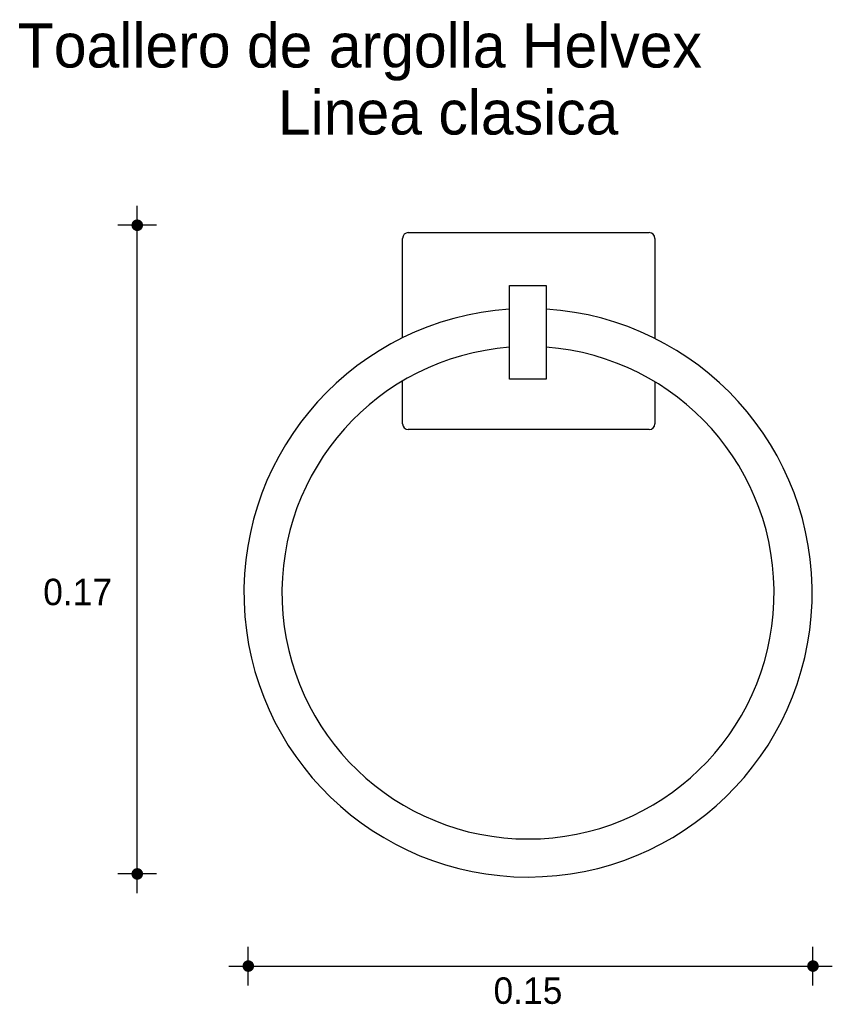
# Model space of a CAD drawing. Extents: x 2.195 to 2.407, y -0.938 to -0.681.
import ezdxf

# ---------------------------------------------------------------- set-up
doc = ezdxf.new("R2010")
doc.units = 0
doc.header["$MEASUREMENT"] = 0
for name, color, linetype in [('COTAS', 6, 'CONTINUOUS'), ('DIBUJO', 5, 'CONTINUOUS'), ('TEXTO', 4, 'CONTINUOUS')]:
    doc.layers.add(name, color=color, linetype=linetype)

msp = doc.modelspace()

# ---------------------------------------------------------------- linework, layer by layer
at = {"layer": 'COTAS'}
for p, q in [((2.22577346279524, -0.908640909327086), (2.225773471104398, -0.72957007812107)), ((2.230810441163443, -0.7346070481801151), (2.220736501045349, -0.7346070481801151)), ((2.230810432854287, -0.9036039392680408), (2.220736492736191, -0.9036039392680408)), ((2.254710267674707, -0.9326557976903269), (2.254710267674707, -0.9225818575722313)), ((2.401875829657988, -0.9326558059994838), (2.401875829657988, -0.9225818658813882)), ((2.249673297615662, -0.92761882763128), (2.406912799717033, -0.9276188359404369))]:
    msp.add_line(p, q, dxfattribs=at)
at = {"layer": 'COTAS', "const_width": 0.001511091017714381}
for points in [[(2.225773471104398, -0.7353625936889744, 1), (2.225773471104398, -0.7338515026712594, 1)], [(2.22577346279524, -0.9043594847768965, 1), (2.22577346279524, -0.9028483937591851, 1)], [(2.253954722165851, -0.92761882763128, 1), (2.255465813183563, -0.92761882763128, 1)], [(2.401120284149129, -0.9276188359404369, 1), (2.402631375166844, -0.9276188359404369, 1)]]:
    msp.add_lwpolyline(points, format="xyb", close=True, dxfattribs=at)
at = {"layer": 'DIBUJO'}
for p, q in [((2.294911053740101, -0.7639373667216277), (2.294911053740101, -0.7380393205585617)), ((2.296416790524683, -0.7365335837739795), (2.359171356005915, -0.7365335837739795)), ((2.360677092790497, -0.7380393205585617), (2.360677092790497, -0.7641173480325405)), ((2.322772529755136, -0.7747366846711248), (2.322772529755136, -0.7502931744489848)), ((2.322772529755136, -0.7502931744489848), (2.332329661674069, -0.7502931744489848)), ((2.332329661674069, -0.7502931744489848), (2.332329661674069, -0.7747366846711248)), ((2.294911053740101, -0.7863430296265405), (2.294911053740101, -0.7751956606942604)), ((2.332329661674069, -0.7747366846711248), (2.322772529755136, -0.7747366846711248)), ((2.360677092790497, -0.7754125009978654), (2.360677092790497, -0.7863430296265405)), ((2.359171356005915, -0.7878487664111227), (2.296416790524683, -0.7878487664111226))]:
    msp.add_line(p, q, dxfattribs=at)
for centre, radius, start, end in [((2.296416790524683, -0.7380393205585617), 0.001505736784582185, 90, 180), ((2.359171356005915, -0.7380393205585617), 0.001505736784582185, 0, 90), ((2.327612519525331, -0.8303679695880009), 0.07404330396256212, 93.74792637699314, 86.3473334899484), ((2.327612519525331, -0.8303679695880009), 0.06413555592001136, 94.32794059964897, 85.78211177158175), ((2.296416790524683, -0.7863430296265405), 0.001505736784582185, 180, 270), ((2.359171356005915, -0.7863430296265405), 0.001505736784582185, 270, 0)]:
    msp.add_arc(centre, radius, start, end, dxfattribs=at)

# ---------------------------------------------------------------- texts
at = {"layer": 'COTAS'}
for s, p in [('0.17', (2.201269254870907, -0.8335921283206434)), ('0.15', (2.318626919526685, -0.937451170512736))]:
    msp.add_text(s, height=0.006890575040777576, dxfattribs=at).set_placement(p)
at = {"layer": 'TEXTO'}
for s, p in [('Toallero de argolla Helvex', (2.194646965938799, -0.6935252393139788)), ('Linea clasica', (2.262435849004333, -0.710982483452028))]:
    msp.add_text(s, height=0.01147676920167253, dxfattribs=at).set_placement(p)

doc.saveas('drawing.dxf')
